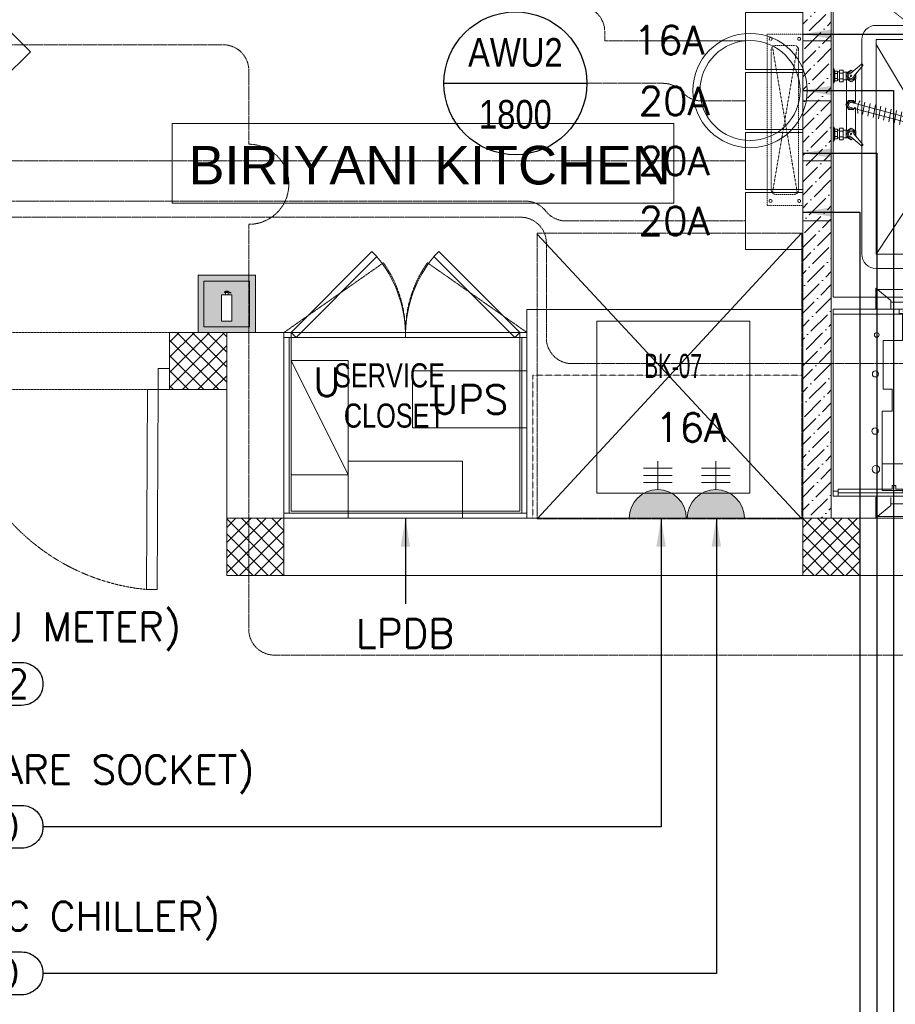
# Model space of a CAD drawing. Header units: millimetres. Extents: x -359 to 21654, y -24856 to 16255.
# Tile 13 of 31: x 7065 to 10129, y -1501 to 1944. Entities that reach past the tile are written whole.
import ezdxf
from ezdxf.enums import TextEntityAlignment as Align

# ---------------------------------------------------------------- set-up
doc = ezdxf.new("R2010")
doc.units = ezdxf.units.MM
doc.header["$MEASUREMENT"] = 0
for name, pattern in [('FP XREF (2)$0$$0$HIDDEN', [0.375, 0.25, -0.125]), ('FP XREF (2)$0$( Hidden )', [0.375, 0.25, -0.125]), ('FP XREF (2)$0$DASHED2', [0.375, 0.25, -0.125]), ('FP XREF (2)$0$HIDDEN2', [0.1875, 0.125, -0.0625]), ('HIDDENX2', [0.75, 0.5, -0.25])]:
    doc.linetypes.add(name, pattern=pattern)
doc.layers.get('0').update_dxf_attribs({"color": 1, "lineweight": 5, "true_color": 0xff0000})
doc.layers.add('ACMV-EQP-DX', color=30, linetype='Continuous', true_color=0xff7f00)
doc.layers.add('ELEC-SO-LVL-TAG', color=7, linetype='Continuous')
doc.layers.add('Legend', color=7, linetype='Continuous')
for name, color, linetype, lineweight, true_color in [('FP XREF (2)$0$a- flr dim 02', 9, 'Continuous', 0, 0x808080), ('FP XREF (2)$0$A-100MM', 9, 'Continuous', 0, 0x808080), ('FP XREF (2)$0$A-clmn', 9, 'Continuous', 0, 0x808080), ('FP XREF (2)$0$A-EQUIP', 9, 'Continuous', 0, 0x808080), ('FP XREF (2)$0$A-JOINERY', 9, 'Continuous', 0, 0x808080), ('FP XREF (2)$0$CT-WALL HATCH', 9, 'Continuous', 0, 0x808080), ('FP XREF (2)$0$CYAN', 9, 'Continuous', 0, 0x808080), ('FP XREF (2)$0$door', 9, 'Continuous', 0, 0x808080), ('FP XREF (2)$0$EQ', 9, 'Continuous', 0, 0x808080), ('FP XREF (2)$0$EQUIP.', 9, 'Continuous', 0, 0x808080), ('FP XREF (2)$0$Equipment', 9, 'Continuous', 0, 0x808080), ('FP XREF (2)$0$Equipment Name', 9, 'Continuous', 0, 0x808080), ('FP XREF (2)$0$Exhaut Hoods', 9, 'Continuous', 0, 0x808080), ('FP XREF (2)$0$FLR LINE', 9, 'Continuous', 0, 0x808080), ('FP XREF (2)$0$ND_02_WALL', 9, 'Continuous', 0, 0x808080), ('FP XREF (2)$0$ND_26_HATCH', 9, 'Continuous', 0, 0x808080), ('FP XREF (2)$0$New1-furn', 9, 'Continuous', 0, 0x808080), ('FP XREF (2)$0$PDF_0', 9, 'Continuous', 0, 0x808080), ('FP XREF (2)$0$SA-EQUIP', 9, 'Continuous', 0, 0x808080), ('FP XREF (2)$0$T-TagsWndw', 9, 'Continuous', 0, 0x808080), ('FP XREF (2)$0$text equipment', 9, 'Continuous', 0, 0x808080), ('FP XREF (2)$0$WALL', 9, 'Continuous', 0, 0x808080), ('FP XREF (2)$0$Z-AT_Text', 9, 'Continuous', 0, 0x808080), ('M-MEP-ELPR-CKT', 7, 'HIDDENX2', 20, 0x960000), ('M-MEP-ELPR-EQUIP', 6, 'Continuous', 20, 0xff00ff), ('M-MEP-ELPR-SOCKET', 5, 'Continuous', 20, 0x0000ff)]:
    doc.layers.add(name, color=color, linetype=linetype, lineweight=lineweight, true_color=true_color)
for name, color, linetype, lineweight in [('M-MEP-ELLG-TEXT', 7, 'Continuous', 20), ('M-MEP-ELSL-TEXT', 7, 'Continuous', 20), ('M-MEP-GEN', 7, 'Continuous', 5)]:
    doc.layers.add(name, color=color, linetype=linetype, lineweight=lineweight)
doc.styles.add('Arial Narrow', font='arialn.ttf')
doc.styles.add('FP XREF (2)$0$DIMTEXT', font='arial.ttf', dxfattribs={"width": 0.75})
doc.styles.add('FP XREF (2)$0$MtXpl_Arial_Narrow', font='arialn.ttf')
doc.styles.add('FP XREF (2)$0$SSP_Note', font='romans.shx', dxfattribs={"width": 0.8})
doc.styles.add('FP XREF (2)$0$SSP_Title', font='arial.ttf')
doc.styles.add('Oswald Light', font='txt')
doc.styles.add('ROMANS-100', font='romans.shx')
doc.styles.get("Standard").update_dxf_attribs({"font": 'romans.shx'})
doc.dimstyles.new('MDS-50', dxfattribs={"dimtxt": 100, "dimasz": 100, "dimexe": 50, "dimexo": 50, "dimgap": 25, "dimtad": 1, "dimdec": 0, "dimtxsty": 'Oswald Light', "dimcen": 0, "dimdle": 1.5875, "dimazin": 0, "dimtfac": 1, "dimtdec": 0, "dimtix": 1, "dimtmove": 0, "dimatfit": 0, "dimfxl": 1, "dimfrac": 2, "dimtolj": 1, "dimarcsym": 0})
pattern_1 = [(45, (466752.75, 162145.904), (-26.5165043, 26.5165043), []), (135, (466752.75, 162145.904), (-26.5165043, -26.5165043), [])]

# ---------------------------------------------------------------- blocks, each defined once
blk = doc.blocks.new('FP XREF (2)$0$A$C807b513b')
at = {"layer": 'FP XREF (2)$0$CT-WALL HATCH', "lineweight": -2}
h = blk.add_hatch(color=0, dxfattribs=at)
h.dxf.hatch_style = 1
h.paths.add_polyline_path([(1500, -2670), (1500, -2870), (1700, -2870), (1700, -2670)])
h.paths.add_polyline_path([(1680, -2690), (1680, -2850), (1520, -2850), (1520, -2690)], flags=16)
h.paths.add_polyline_path([(1595, -2726), (1604.5, -2726), (1604.5, -2728.2), (1607, -2728.2), (1614.7, -2730.3), (1613.6, -2732.4), (1604.5, -2730.4), (1604.5, -2738.9), (1617.3, -2738.9), (1617.3, -2830.5), (1581.5, -2830.5), (1581.5, -2738.9), (1595, -2738.9), (1595, -2730.4), (1592, -2730.4), (1592, -2728.2), (1595, -2728.2)], flags=0)
h = blk.add_hatch(color=0, dxfattribs=at)
h.dxf.hatch_style = 1
h.paths.add_polyline_path([(1680, -2690), (1520, -2690), (1520, -2850), (1680, -2850)])
h.paths.add_polyline_path([(1617.3, -2830.5), (1581.5, -2830.5), (1581.5, -2738.9), (1595, -2738.9), (1595, -2730.4), (1592, -2730.4), (1592, -2728.2), (1595, -2728.2), (1595, -2726), (1604.5, -2726), (1604.5, -2728.2), (1607, -2728.2), (1614.7, -2730.3), (1613.6, -2732.4), (1604.5, -2730.4), (1604.5, -2738.9), (1617.3, -2738.9)], flags=16)
at = {"color": 0, "lineweight": -2}
for p, q in [((1500, -2670), (1700, -2670)), ((1500, -2870), (1500, -2670)), ((1700, -2670), (1700, -2870)), ((1520, -2690), (1680, -2690)), ((1520, -2850), (1520, -2690)), ((1680, -2690), (1680, -2850)), ((1581.5, -2738.9), (1617.3, -2738.9)), ((1581.5, -2830.5), (1581.5, -2738.9)), ((1592, -2730.4), (1592, -2728.2)), ((1592, -2728.2), (1607, -2728.2)), ((1604.5, -2730.4), (1592, -2730.4)), ((1604.5, -2726), (1595, -2726)), ((1595, -2726), (1595, -2738.9)), ((1595, -2738.9), (1604.5, -2738.9)), ((1604.5, -2738.9), (1604.5, -2726)), ((1604.5, -2730.4), (1613.6, -2732.4)), ((1607, -2728.2), (1614.7, -2730.3)), ((1614.7, -2730.3), (1613.6, -2732.4)), ((1617.3, -2738.9), (1617.3, -2830.5)), ((1680, -2850), (1520, -2850)), ((1617.3, -2830.5), (1581.5, -2830.5)), ((1700, -2870), (1500, -2870))]:
    blk.add_line(p, q, dxfattribs=at)
at = {"layer": 'FP XREF (2)$0$A-EQUIP', "color": 0, "lineweight": -2}
for p, q in [((3615, -2790), (2650, -2790)), ((2650, -2790), (2650, -3520)), ((3615, -3520), (3615, -2790)), ((3429.6, -2830.3), (2894.9, -2830.3)), ((2894.9, -2830.3), (2894.9, -3432.7)), ((3429.6, -3432.7), (3429.6, -2830.3)), ((2894.9, -3432.7), (3429.6, -3432.7)), ((2650, -3520), (3615, -3520))]:
    blk.add_line(p, q, dxfattribs=at)
for radius in [200, 175]:
    blk.add_circle((3430.6, -2023.6), radius, dxfattribs=at)
at = {"layer": 'FP XREF (2)$0$Equipment', "color": 0, "linetype": 'FP XREF (2)$0$DASHED2', "lineweight": -2, "ltscale": 0.3}
for p, q in [((3615, -1826.2), (3490, -1826.2)), ((3490, -1826.2), (3490, -2426.2)), ((3615, -2426.2), (3615, -1826.2)), ((3504.5, -1880.8), (3504.5, -2371.7)), ((3508.9, -1870.2), (3596.1, -2382.3)), ((3596.1, -1870.2), (3508.9, -2382.3)), ((3585.5, -1865.8), (3519.5, -1865.8)), ((3600.5, -2371.7), (3600.5, -1880.8)), ((3519.5, -2386.7), (3585.5, -2386.7)), ((3490, -2426.2), (3615, -2426.2))]:
    blk.add_line(p, q, dxfattribs=at)
for centre, start, end in [((3519.5, -1880.8), 90, 180), ((3585.5, -1880.8), 0, 90), ((3519.5, -2371.7), 180, 270), ((3585.5, -2371.7), 270, 0)]:
    blk.add_arc(centre, 15, start, end, dxfattribs=at)
at = {"layer": 'FP XREF (2)$0$Equipment Name', "color": 0, "linetype": 'FP XREF (2)$0$DASHED2', "lineweight": -2}
for centre in [(3502.5, -1842.6), (3602.5, -1842.6), (3502.5, -2409.8), (3602.5, -2409.8)]:
    blk.add_circle(centre, 5.15, dxfattribs=at)
blk = doc.blocks.new('FP XREF (2)$0$GW')
at = {"layer": 'FP XREF (2)$0$SA-EQUIP', "color": 0}
for p, q in [((148.56, -2089.9), (147.58, -2089.9)), ((148.56, -2091.45), (147.58, -2091.45)), ((152.92, -2102.66), (149.36, -2106.22)), ((147.7, -2103.9), (145.73, -2103.9)), ((147.7, -2104.05), (145.73, -2104.05)), ((170.71, -2103.1), (173.83, -2106.22)), ((177.69, -2103.9), (175.72, -2103.9)), ((177.69, -2104.05), (175.72, -2104.05))]:
    blk.add_line(p, q, dxfattribs=at)
for points in [[(149.29, -2077.12), (148.56, -2077.12), (148.56, -2087.08), (149.29, -2087.08)], [(174.77, -2077.12), (148.56, -2077.12), (148.56, -2087.08), (174.77, -2087.08)], [(174.05, -2077.84), (174.77, -2077.84), (174.77, -2077.12), (174.05, -2077.12)], [(173.96, -2083.98), (170.22, -2083.98), (170.22, -2087.1), (173.96, -2087.1)], [(149.18, -2086.35), (148.56, -2086.35), (148.56, -2087.96), (149.18, -2087.96)], [(148.23, -2087.6), (147.99, -2087.6), (147.99, -2088.45), (148.23, -2088.45)], [(148.56, -2087.15), (148.23, -2087.15), (148.23, -2088.45), (148.56, -2088.45)], [(149.02, -2086.92), (148.77, -2086.92), (148.77, -2087.69), (149.02, -2087.69)], [(147.58, -2090.68), (147.21, -2090.68), (147.21, -2091.45), (147.58, -2091.45)], [(147.97, -2099.44), (148.56, -2099.44), (148.56, -2107.78), (147.97, -2107.78)], [(149.18, -2099.44), (148.56, -2099.44), (148.56, -2098.95), (149.18, -2098.95)], [(174.59, -2099.44), (175.18, -2099.44), (175.18, -2107.78), (174.59, -2107.78)], [(177.61, -2103.98), (177.61, -2103.98)], [(164.49, -2109.55), (157.89, -2109.55), (157.89, -2111.15), (164.49, -2111.15)]]:
    blk.add_lwpolyline(points, close=True, dxfattribs=at)
for points in [[(170.22, -2083.98), (162.87, -2083.98), (162.87, -2085.39), (159.8, -2085.39), (159.8, -2084.13), (152.97, -2084.13), (152.97, -2086.81), (149.29, -2086.81), (149.29, -2077.12)], [(173.76, -2085.36), (173.76, -2077.81), (174.3, -2077.81), (174.3, -2086.89), (173.76, -2086.89), (173.76, -2085.88)], [(148.56, -2083.08), (145.66, -2083.08), (147.38, -2085.18), (148.49, -2085.18)], [(145.82, -2103.9), (145.82, -2083.28)], [(174.87, -2083.08), (177.77, -2083.08), (176.05, -2085.18), (174.93, -2085.18)], [(177.61, -2103.9), (177.61, -2083.28)], [(147.58, -2085.18), (147.58, -2103.9)], [(173.76, -2085.88), (173.27, -2085.88), (173.27, -2085.36), (173.76, -2085.36)], [(175.84, -2085.18), (175.84, -2103.9)], [(145.73, -2109.29), (145.73, -2109.29), (145.73, -2103.9)], [(147.7, -2103.9), (147.7, -2108.19)], [(175.72, -2103.9), (175.72, -2108.14)], [(177.69, -2109.24), (177.69, -2109.24), (177.69, -2103.9)], [(148.64, -2109.26), (157.89, -2109.26), (157.89, -2111.41), (147.7, -2111.41)], [(174.63, -2109.24), (164.49, -2109.24), (164.49, -2111.41), (175.72, -2111.41)]]:
    blk.add_lwpolyline(points, dxfattribs=at)
for points in [[(148.59, -2105.78, 0.414214), (149.8, -2106.99), (173.39, -2106.99, 0.414214), (174.59, -2105.78), (174.59, -2087.11), (148.59, -2087.11)], [(149.18, -2105.78, 0.414214), (149.8, -2106.4), (173.39, -2106.4, 0.414214), (174.01, -2105.78), (174.01, -2087.69), (149.18, -2087.69)], [(170.73, -2087.1), (152.62, -2087.1), (152.62, -2101.86, 0.414214), (153.86, -2103.1), (170.73, -2103.1)]]:
    blk.add_lwpolyline(points, format="xyb", close=True, dxfattribs=at)
for centre, radius in [((152.18, -2083.22), 0.323), ((157.64, -2083.04), 0.428), ((165.64, -2082.98), 0.451), ((170.99, -2083.1), 0.525), ((150.86, -2089.59), 0.399), ((171.95, -2089.59), 0.399), ((150.86, -2091.82), 0.399), ((171.95, -2091.82), 0.399), ((150.86, -2096.81), 0.399), ((171.95, -2096.81), 0.399), ((150.97, -2101.53), 0.399), ((171.83, -2101.53), 0.399), ((154.34, -2104.3), 0.455), ((157.91, -2104.39), 0.455), ((161.86, -2104.3), 0.455), ((165.81, -2104.39), 0.455), ((169.38, -2104.3), 0.455)]:
    blk.add_circle(centre, radius, dxfattribs=at)
for centre, radius, start, end in [((148.79, -2108.17), 1.09, 180.8816, 262.2314), ((174.63, -2108.14), 1.1, 270.1479, 359.9387), ((147.94, -2109.22), 2.21, 181.7024, 263.7591), ((175.4, -2109.15), 2.29, 278.1279, 357.7755)]:
    blk.add_arc(centre, radius, start, end, dxfattribs=at)
blk = doc.blocks.new('FP XREF (2)$0$A$C0449149f')
at = {"layer": 'FP XREF (2)$0$Equipment', "color": 0, "linetype": 'FP XREF (2)$0$DASHED2', "lineweight": -2, "ltscale": 0.3}
for p, q in [((-81.1, 606.1), (6.1, 93.9)), ((6.1, 606.1), (-81.1, 93.9))]:
    blk.add_line(p, q, dxfattribs=at)
blk.add_lwpolyline([(25, 50), (25, 650), (-100, 650), (-100, 50)], close=True, dxfattribs=at)
blk.add_lwpolyline([(10.5, 104.5), (10.5, 595.5, 0.414214), (-4.5, 610.5), (-70.5, 610.5, 0.414214), (-85.5, 595.5), (-85.5, 104.5, 0.414214), (-70.5, 89.5), (-4.5, 89.5, 0.414214)], format="xyb", close=True, dxfattribs=at)
at = {"layer": 'FP XREF (2)$0$Equipment Name', "color": 0, "linetype": 'FP XREF (2)$0$DASHED2', "lineweight": -2}
for centre in [(-87.5, 633.6), (12.5, 633.6), (-87.5, 66.4), (12.5, 66.4)]:
    blk.add_circle(centre, 5.15, dxfattribs=at)
blk = doc.blocks.new('FP XREF (2)$0$A$C7DF46227')
at = {"layer": 'FP XREF (2)$0$Equipment', "color": 0, "lineweight": -2}
for p, q in [((0.71, 4.44), (2.18, 5.71)), ((-1.68, 5.09), (-1.68, 3.05)), ((-1.68, 5.08), (-1.53, 4.76)), ((-1.53, 3.38), (-1.53, 4.76)), ((-1.15, 4.75), (-1.53, 4.75)), ((-1.15, 4.42), (-1.53, 4.42)), ((-1.15, 3.38), (-1.15, 4.75)), ((-0.89, 4.62), (-1.15, 4.62)), ((-0.89, 3.26), (-0.89, 4.89)), ((-0.89, 4.89), (-0.35, 4.89)), ((-0.35, 4.45), (-0.89, 4.45)), ((-0.35, 4.89), (-0.35, 3.26)), ((-0.35, 4.61), (0.3, 4.61)), ((0.74, 4.86), (0.04, 4.46)), ((0.04, 4.46), (0.04, 3.66)), ((0.64, 0.34), (15.48, 4.31)), ((1.01, 4.7), (0.74, 4.86)), ((1.11, 4.04), (2.38, 5.51)), ((1.43, 3.66), (1.43, 4.41)), ((15.08, 4.21), (15.14, 4.42)), ((15.14, 4.42), (15.72, 4.58)), ((15.72, 4.58), (16.15, 4.15)), ((15.84, 4.48), (16.18, 4.57)), ((16.15, 4.15), (15.99, 3.57)), ((16.33, 4.35), (17.48, 4.65)), ((16.41, 4.05), (17.55, 4.36)), ((-1.68, 3.05), (-1.53, 3.37)), ((-1.15, 3.71), (-1.53, 3.71)), ((-1.15, 3.38), (-1.53, 3.38)), ((-0.89, 3.51), (-1.15, 3.51)), ((-0.35, 3.67), (-0.89, 3.67)), ((-0.35, 3.26), (-0.89, 3.26)), ((-0.35, 3.53), (0.11, 3.53)), ((0.04, 3.66), (0.74, 3.26)), ((0.11, 3.63), (0.11, 0.19)), ((0.74, 3.26), (1.43, 3.66)), ((0.82, -0.34), (15.66, 3.64)), ((1.35, 0.35), (1.35, 3.62)), ((8.57, 1.18), (8.24, 2.93)), ((9.31, 1.38), (8.98, 3.13)), ((10.04, 1.57), (9.72, 3.33)), ((10.78, 1.77), (10.45, 3.52)), ((15.41, 3.42), (15.29, 3.54)), ((15.99, 3.57), (15.41, 3.42)), ((16.38, 3.78), (16.05, 3.69)), ((3.42, -0.2), (3.09, 1.55)), ((4.16, 0), (3.83, 1.75)), ((4.89, 0.19), (4.56, 1.95)), ((5.63, 0.39), (5.3, 2.14)), ((6.36, 0.59), (6.04, 2.34)), ((7.1, 0.79), (6.77, 2.54)), ((7.84, 0.98), (7.51, 2.74)), ((0.37, 0.63), (0, 0)), ((0, 0), (0.37, -0.63)), ((0.37, 0.63), (1.1, 0.63)), ((1.1, 0.63), (1.26, 0.35)), ((2.68, -0.4), (2.36, 1.35)), ((0.11, -3.63), (0.11, -0.19)), ((0.37, -0.63), (1.1, -0.63)), ((1.26, -0.35), (1.1, -0.63)), ((1.35, -0.35), (1.35, -3.62)), ((-1.68, -5.09), (-1.68, -3.05)), ((-1.68, -3.05), (-1.53, -3.37)), ((-1.53, -3.38), (-1.53, -4.76)), ((-1.15, -3.38), (-1.53, -3.38)), ((-1.15, -3.71), (-1.53, -3.71)), ((-1.15, -3.38), (-1.15, -4.75)), ((-0.89, -3.51), (-1.15, -3.51)), ((-0.89, -3.26), (-0.89, -4.89)), ((-0.35, -3.26), (-0.89, -3.26)), ((-0.35, -3.67), (-0.89, -3.67)), ((-0.35, -4.89), (-0.35, -3.26)), ((-0.35, -3.53), (0.11, -3.53)), ((0.04, -3.66), (0.74, -3.26)), ((0.04, -4.46), (0.04, -3.66)), ((0.74, -3.26), (1.43, -3.66)), ((1.11, -4.04), (2.38, -5.51)), ((1.43, -3.66), (1.43, -4.41)), ((-1.68, -5.08), (-1.53, -4.76)), ((-1.15, -4.42), (-1.53, -4.42)), ((-1.15, -4.75), (-1.53, -4.75)), ((-0.89, -4.62), (-1.15, -4.62)), ((-0.35, -4.45), (-0.89, -4.45)), ((-0.89, -4.89), (-0.35, -4.89)), ((-0.35, -4.61), (0.3, -4.61)), ((0.74, -4.86), (0.04, -4.46)), ((0.71, -4.44), (2.18, -5.71)), ((1.01, -4.7), (0.74, -4.86))]:
    blk.add_line(p, q, dxfattribs=at)
at = {"layer": 'FP XREF (2)$0$Equipment', "color": 0, "lineweight": -2, "extrusion": (0, 0, -1)}
for centre, major_axis, ratio, start_param, end_param in [((2.26, 5.59), (0.101, -0.101), 1, 3.355981, 6.068797), ((0.74, 4.06), (-0.399, -0.399), 1, 3.630875, 8.930262), ((0.73, 4.06), (-0.269, -0.269), 1, 3.986566, 8.579804), ((0.73, 4.06), (-0.0898, -0.0898), 1, 5.497787, 11.780972), ((16.25, 4.18), (0.923, -0.677), 1, 2.650354, 5.266747), ((16.25, 4.18), (0.923, -0.677), 1, 2.650354, 5.266747), ((15.89, 4.11), (0.558, -0.558), 1, 2.782498, 5.080835), ((15.89, 4.11), (0.558, -0.558), 1, 2.782498, 5.080835), ((16.25, 4.18), (-0.02, -1.14), 1, 4.580889, 7.16581), ((16.25, 4.18), (-0.02, -1.14), 1, 4.580889, 7.16581), ((16.25, 4.18), (-0.02, -1.14), 1, 4.580889, 7.16581), ((16.25, 4.18), (-0.719, -0.719), 1, 1.33767, 3.528402), ((16.25, 4.18), (-0.719, -0.719), 1, 1.33767, 3.528402), ((16.25, 4.18), (-0.719, -0.719), 1, 1.33767, 3.528402), ((15.58, 3.98), (0.297, -0.185), 1, 3.864082, 7.065249), ((15.58, 3.98), (0.3, -0.178), 1, 3.884457, 7.085624), ((15.58, 3.98), (0.3, -0.178), 1, 3.884457, 7.085624), ((15.9, 4.13), (-0.371, -0.371), 1, 1.682109, 3.458448), ((15.9, 4.13), (-0.371, -0.371), 1, 1.682109, 3.458448), ((15.9, 4.13), (-0.371, -0.371), 1, 1.682109, 3.458448), ((16.25, 4.18), (0.719, -0.719), 1, 5.400363, 7.51011), ((16.25, 4.18), (0.719, -0.719), 1, 5.400363, 7.51011), ((16.25, 4.18), (0.719, -0.719), 1, 5.400363, 7.51011), ((16.41, 4.21), (0.113, -0.113), 1, 0.815022, 3.373768), ((16.41, 4.21), (0.113, -0.113), 1, 0.815022, 3.373768), ((16.41, 4.21), (0.113, -0.113), 1, 0.815022, 3.373768), ((17.47, 4.49), (0.113, -0.113), 1, 3.956614, 6.515361), ((17.47, 4.49), (0.113, -0.113), 1, 3.956614, 6.515361), ((17.47, 4.49), (0.113, -0.113), 1, 3.956614, 6.515361), ((15.91, 4.05), (-0.558, -0.558), 1, 3.820344, 6.118682), ((15.91, 4.05), (0.558, -0.558), 1, 0.908402, 1.406293), ((15.91, 4.05), (0.558, -0.558), 1, 0.908402, 1.406293), ((15.92, 4.03), (-0.371, -0.371), 1, 3.871935, 5.721365), ((15.92, 4.03), (-0.371, -0.371), 1, 4.439051, 5.721365), ((15.92, 4.03), (-0.371, -0.371), 1, 4.439051, 5.721365), ((15.91, 4.05), (-0.558, -0.558), 1, 3.820344, 5.620791), ((15.91, 4.05), (-0.558, -0.558), 1, 3.820344, 5.620791), ((15.92, 4.03), (-0.371, -0.371), 1, 3.871935, 4.439051), ((15.92, 4.03), (-0.371, -0.371), 1, 3.871935, 4.439051), ((0.73, 0), (-0.474, -0.256), 1, 4.081822, 8.953559), ((0.73, 0), (-0.314, -0.155), 0.995971, -1.37533, 1.766263), ((3.91, 0.66), (-1.6, -1.6), 1, 0.20779, 1.018908), ((0.74, -4.06), (0.399, -0.399), 1, 0.494516, 5.793903), ((0.73, -4.06), (0.269, -0.269), 1, 0.844974, 5.438212), ((0.73, -4.06), (-0.0898, -0.0898), 1, 5.497787, 11.780972), ((2.26, -5.59), (-0.101, -0.101), 1, 3.355981, 6.068797)]:
    blk.add_ellipse(centre, major_axis=major_axis, ratio=ratio, start_param=start_param, end_param=end_param, dxfattribs=at)
blk = doc.blocks.new('FP XREF (2)$0$A$C5a792669')
at = {"layer": 'FP XREF (2)$0$A-EQUIP'}
for p, q in [((-25, 1550), (-525, 2450)), ((-25, 2450), (-525, 1550)), ((-2095.6, 1655.2), (-1884, 1301.2)), ((-1645.6, 1672.6), (-1857.5, 1301.4)), ((-525, 25), (-25, 1525)), ((-525, 1525), (-25, 25)), ((-2095.6, 922.1), (-1883.6, 1243.4)), ((-1645.6, 922.1), (-1857.5, 1243.4))]:
    blk.add_line(p, q, dxfattribs=at)
for points in [[(-25, 2450), (-525, 2450), (-525, 1550), (-25, 1550)], [(-1195.6, 1827.4), (-1195.6, 2427.1), (-2245.6, 2427.1), (-2245.6, 1827.4)], [(-1195.6, 1827.4), (-1195.6, 2427.1), (-2245.6, 2427.1), (-2245.6, 1827.4)], [(-1567.9, 2189.1), (-1567.9, 1852.1), (-2071.9, 1852.1), (-2071.9, 2189.1)], [(-1495.6, 1822.6), (-2245.6, 1822.6), (-2245.6, 772.1), (-1495.6, 772.1)], [(-1495.6, 1822.6), (-2245.6, 1822.6), (-2245.6, 772.1), (-1495.6, 772.1)], [(-1495.6, 772.1), (-2245.6, 772.1), (-2245.6, 1822.6), (-1495.6, 1822.6)], [(-1495.6, 772.1), (-2245.6, 772.1), (-2245.6, 1822.6), (-1495.6, 1822.6)], [(-1645.6, 922.1), (-2095.6, 922.1), (-2095.6, 1672.6), (-1645.6, 1672.6)], [(-25, 1525), (-525, 1525), (-525, 25), (-25, 25)], [(-548.9, -0.4), (-548.9, 749.6), (-1498.9, 750), (-1498.9, 0)], [(-548.9, -0.4), (-548.9, 749.6), (-1498.9, 750), (-1498.9, 0)], [(-1498.9, 0), (-1498.9, 750), (-548.9, 749.6), (-548.9, -0.4)], [(-1498.9, 0), (-1498.9, 750), (-548.9, 749.6), (-548.9, -0.4)]]:
    blk.add_lwpolyline(points, close=True, dxfattribs=at)
for points in [[(-1192.8, 2135.8), (-1195.6, 2135.8), (-1195.6, 1827.4), (-2245.6, 1827.4), (-2245.6, 2135.8), (-1505.1, 2135.8)], [(-1505.1, 2135.8), (-1195.6, 2135.8), (-1195.6, 1827.4), (-2245.6, 1827.4), (-2245.6, 2135.8), (-1505.1, 2135.8)]]:
    blk.add_lwpolyline(points, dxfattribs=at)
blk.add_lwpolyline([(-1645.6, 872.1), (-2095.6, 872.1, -0.414214), (-2145.6, 922.1), (-2145.6, 1672.6, -0.414214), (-2095.6, 1722.6), (-1645.6, 1722.6, -0.414214), (-1595.6, 1672.6), (-1595.6, 922.1, -0.414214)], format="xyb", close=True, dxfattribs=at)
for centre, radius in [((-1757.6, 2649.7), 200), ((-1757.6, 2649.7), 175), ((-1349, 2135.8), 156.2), ((-1870.6, 1272.4), 31.8)]:
    blk.add_circle(centre, radius, dxfattribs=at)
at = {"layer": 'FP XREF (2)$0$A-EQUIP', "rotation": 270}
blk.add_blockref('FP XREF (2)$0$A$C0449149f', (-50, 2341.1), dxfattribs=at)
at = {"layer": 'FP XREF (2)$0$A-EQUIP'}
for name, p, xscale, yscale, zscale, rotation in [('FP XREF (2)$0$A$C7DF46227', (-2201.5, 1444.1), -25, 25, 25, 180), ('FP XREF (2)$0$GW', (-54173.6, 4444.1), -25.00000000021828, 25.00000000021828, 25.00000000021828, 90)]:
    blk.add_blockref(name, p, dxfattribs=dict(at, xscale=xscale, yscale=yscale, zscale=zscale, rotation=rotation))
blk = doc.blocks.new('FP XREF (2)$0$service cuboard')
at = {"layer": 'FP XREF (2)$0$ND_02_WALL', "color": 0, "lineweight": -2}
blk.add_line((7990, 850), (7990, 200), dxfattribs=at)
at = {"layer": 'FP XREF (2)$0$New1-furn', "color": 0, "lineweight": -2}
for points in [[(8015, 850), (8297.8, 1132.8), (8315.5, 1115.2), (8032.7, 832.3)], [(8532.2, 1132.8), (8815, 850), (8797.3, 832.3), (8514.5, 1115.2)]]:
    blk.add_lwpolyline(points, close=True, dxfattribs=at)
blk.add_lwpolyline([(8015, 850), (8815, 850)], dxfattribs=at)
for centre, start, end in [((7983.4, 839.3), 1.417, 39.7113), ((8846.6, 839.3), 140.2887, 178.583)]:
    blk.add_arc(centre, 431.7, start, end, dxfattribs=at)
at = {"layer": 'FP XREF (2)$0$PDF_0', "color": 0, "lineweight": -2}
blk.add_lwpolyline([(8815, 850), (8815, 225), (8015, 225), (8015, 850), (7990, 850), (7990, 200), (8840, 200), (8840, 850)], close=True, dxfattribs=at)
at = {"layer": 'FP XREF (2)$0$text equipment', "color": 0, "lineweight": -2, "insert": (8553.4, 515.7), "char_height": 84.437, "width": 500.653, "attachment_point": 9, "style": 'FP XREF (2)$0$DIMTEXT'}
blk.add_mtext('SERVICE CLOSET', dxfattribs=at)
blk = doc.blocks.new('FP XREF (2)$0$A$C5e4a41ae')
at = {"layer": 'FP XREF (2)$0$A-JOINERY'}
for p, q in [((850, 893.8), (0, 893.8)), ((0, 893.8), (0, 243.8)), ((850, 875.8), (0, 875.8)), ((18, 875.8), (18, 261.8)), ((832, 261.8), (832, 875.8)), ((850, 243.8), (850, 893.8)), ((0, 261.8), (850, 261.8)), ((0, 243.8), (850, 243.8))]:
    blk.add_line(p, q, dxfattribs=at)
at = {"layer": 'FP XREF (2)$0$A-JOINERY', "linetype": 'FP XREF (2)$0$$0$HIDDEN', "ltscale": 3}
for p, q in [((0, 243.8), (348.1, 0)), ((850, 243.8), (501.9, 0))]:
    blk.add_line(p, q, dxfattribs=at)
at = {"layer": 'FP XREF (2)$0$A-JOINERY'}
blk.add_lwpolyline([(825, 243.8), (25, 243.8)], dxfattribs=at)
at = {"layer": 'FP XREF (2)$0$A-JOINERY', "linetype": 'FP XREF (2)$0$$0$HIDDEN', "ltscale": 3}
for centre, start, end in [((0, 243.8), 325.0001, 0.0001), ((850, 243.8), 179.9999, 214.9999)]:
    blk.add_arc(centre, 425, start, end, dxfattribs=at)
at = {"layer": 'FP XREF (2)$0$PDF_0'}
blk.add_line((425, 243.8), (425, 261.8), dxfattribs=at)
blk = doc.blocks.new('FP XREF (2)$0$A$C35c0c7e9')
at = {"layer": 'FP XREF (2)$0$door', "color": 0, "lineweight": -2}
for points in [[(940.8, 432.7), (969.2, 461), (917, 513.3), (888.8, 484.9)], [(1434.4, -63.7), (1407.6, -90.4), (914.7, 406.7), (940.8, 432.7)], [(-60.5, -572), (-88.8, -600.3), (-141.1, -548.2), (-112.8, -519.8)], [(435.8, -1065.7), (462.5, -1038.8), (-34.6, -546), (-60.6, -572.1)]]:
    blk.add_lwpolyline(points, close=True, dxfattribs=at)
at = {"layer": 'FP XREF (2)$0$EQ', "color": 0, "linetype": 'FP XREF (2)$0$HIDDEN2', "lineweight": -2, "ltscale": 7}
for centre, radius, start, end in [((935.4, 482.7), 742.6, 228.1863, 309.4823), ((-57.6, -566.5), 702.6, 317.7512, 44.8797)]:
    blk.add_arc(centre, radius, start, end, dxfattribs=at)
blk = doc.blocks.new('FP XREF (2)$0$A$Ce85b5983')
at = {"layer": 'FP XREF (2)$0$Exhaut Hoods', "linetype": 'FP XREF (2)$0$( Hidden )', "ltscale": 10}
blk.add_lwpolyline([(-8821.6, -12630), (-7896.6, -12630), (-7896.6, -13630), (-8821.6, -13630)], close=True, dxfattribs=at)
at = {"layer": 'FP XREF (2)$0$Exhaut Hoods'}
for points in [[(-7897, -12630), (-8821.6, -13630)], [(-8821.6, -12634.5), (-7896.6, -13630)]]:
    blk.add_lwpolyline(points, dxfattribs=at)
blk = doc.blocks.new('FP XREF (2)$0$SSP_Tag_Wndw')
at = {"layer": 'FP XREF (2)$0$T-TagsWndw'}
for p, q in [((-5.5, 1.75), (-7.25, 0)), ((5.5, 1.75), (-5.5, 1.75)), ((7.25, 0), (5.5, 1.75)), ((-7.25, 0), (-5.5, -1.75)), ((5.5, -1.75), (7.25, 0)), ((-5.5, -1.75), (5.5, -1.75))]:
    blk.add_line(p, q, dxfattribs=at)
at = {"layer": 'FP XREF (2)$0$T-TagsWndw', "style": 'FP XREF (2)$0$SSP_Note', "width": 0.8}
blk.add_attdef('WndwNo', text='', height=1.8, dxfattribs=at).set_placement((0, 0), align=Align.MIDDLE_CENTER)
blk = doc.blocks.new('FP XREF (2)$0$A$Ca29a5755')
at = {"layer": 'FP XREF (2)$0$EQUIP.', "style": 'FP XREF (2)$0$MtXpl_Arial_Narrow', "width": 0.75}
blk.add_text('BK-07', height=84.44, rotation=359.7249, dxfattribs=at).set_placement((9250.3, 691.1))
blk = doc.blocks.new('FP XREF (2)')
at = {"layer": 'FP XREF (2)$0$A-100MM', "transparency": 33554687}
h = blk.add_hatch(dxfattribs=at)
h.set_pattern_fill('ANSI36', color=256, scale=260)
h.set_pattern_definition([(45, (466752.75, 162145.904), (17.2357278, 63.1976686), [81.25, -16.25, 0, -16.25])])
h.paths.add_polyline_path([(9905, 200), (9905, 2970), (10225.7, 2970), (10225.7, 3070), (10225.7, 3381.6), (10391.8, 3547.6), (10321.1, 3618.3), (10125.7, 3423), (10125.7, 3070), (9805, 3070), (9805, 200)])
at = {"layer": 'FP XREF (2)$0$ND_26_HATCH'}
h = blk.add_hatch(dxfattribs=at)
h.set_pattern_fill('ANSI37', color=256, scale=300)
h.set_pattern_definition(pattern_1)
h.paths.add_polyline_path([(7790, 650), (7590, 650), (7590, 850), (7790, 850)])
h = blk.add_hatch(dxfattribs=at)
h.set_pattern_fill('ANSI37', color=256, scale=300)
h.set_pattern_definition(pattern_1)
h.paths.add_polyline_path([(7990, 0), (7790, 0), (7790, 200), (7990, 200)])
h = blk.add_hatch(dxfattribs=at)
h.set_pattern_fill('ANSI37', color=256, scale=300)
h.set_pattern_definition(pattern_1)
h.paths.add_polyline_path([(9805, 0), (10005, 0), (10005, 200), (9805, 200)])
at = {"layer": 'FP XREF (2)$0$a- flr dim 02'}
blk.add_lwpolyline([(9905, 200), (9905, 2970), (10225.7, 2970), (10225.7, 3070), (10225.7, 3381.6), (10391.8, 3547.6), (10321.1, 3618.3), (10125.7, 3423), (10125.7, 3070), (9805, 3070), (9805, 200), (9905, 200)], dxfattribs=at)
at = {"layer": 'FP XREF (2)$0$A-clmn'}
for p, q in [((9805, 3070), (9805, 200)), ((9905, 2970), (9905, 200)), ((7590, 850), (7590, 650)), ((7990, 850), (7590, 850)), ((7590, 850), (7790, 850)), ((7990, 850), (7990, 200)), ((7790, 650), (7590, 650)), ((7790, 650), (7790, 0)), ((15000, 200), (7990, 200)), ((15200, 0), (7790, 0))]:
    blk.add_line(p, q, dxfattribs=at)
for points in [[(7790, 650), (7590, 650), (7590, 850), (7790, 850)], [(7990, 0), (7790, 0), (7790, 200), (7990, 200)], [(9805, 0), (10005, 0), (10005, 200), (9805, 200)]]:
    blk.add_lwpolyline(points, close=True, dxfattribs=at)
for points in [[(7590, 800), (7590, 650), (7790, 650)], [(7590, 650), (7790, 650), (7790, 0)]]:
    blk.add_lwpolyline(points, dxfattribs=at)
at = {"layer": 'FP XREF (2)$0$A-JOINERY', "linetype": 'FP XREF (2)$0$( Hidden )', "ltscale": 3}
blk.add_lwpolyline([(8860.6, 700), (9805, 700), (9805, 200), (8860.6, 200)], close=True, dxfattribs=at)
at = {"layer": 'FP XREF (2)$0$FLR LINE', "linetype": 'FP XREF (2)$0$HIDDEN2', "ltscale": 8}
for points in [[(6090, 850), (7590, 850)], [(6090, 650), (7590, 650)]]:
    blk.add_lwpolyline(points, dxfattribs=at)
at = {"layer": 'FP XREF (2)$0$Z-AT_Text'}
blk.add_lwpolyline([(7599.2, 1581.6), (9354.1, 1581.6), (9354.1, 1302.3), (7599.2, 1302.3)], close=True, dxfattribs=at)
for name, p in [('FP XREF (2)$0$A$Ce85b5983', (17698, 13828)), ('FP XREF (2)$0$A$Ca29a5755', (0, 0))]:
    blk.add_blockref(name, p)
ref = blk.add_blockref('FP XREF (2)$0$SSP_Tag_Wndw', (6703.9, 1832.3), dxfattribs=dict(xscale=55.05875642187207, yscale=55.05875642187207, zscale=55.05875642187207))
ref.add_attrib('WndwNo', '+150MM LVL', dxfattribs={"layer": 'FP XREF (2)$0$T-TagsWndw', "height": 99.11, "style": 'FP XREF (2)$0$SSP_Note', "width": 0.7}).set_placement((6703.9, 1832.3), align=Align.MIDDLE_CENTER)
at = {"layer": 'FP XREF (2)$0$A-clmn', "rotation": 314.9206127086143}
blk.add_blockref('FP XREF (2)$0$A$C35c0c7e9', (6579, 1011.1), dxfattribs=at)
at = {"layer": 'FP XREF (2)$0$A-JOINERY', "rotation": 180}
blk.add_blockref('FP XREF (2)$0$A$C5e4a41ae', (8840, 1093.8), dxfattribs=at)
at = {"layer": 'FP XREF (2)$0$CYAN'}
for name, p in [('FP XREF (2)$0$A$C807b513b', (6190, 3720)), ('FP XREF (2)$0$A$C5a792669', (12157, 201.9))]:
    blk.add_blockref(name, p, dxfattribs=at)
at = {"layer": 'FP XREF (2)$0$WALL'}
blk.add_blockref('FP XREF (2)$0$service cuboard', (0, 0), dxfattribs=at)
at = {"layer": 'FP XREF (2)$0$Z-AT_Text', "lineweight": 0, "insert": (7656.3, 1502.9), "char_height": 135, "width": 4445.085, "attachment_point": 1, "style": 'FP XREF (2)$0$SSP_Title'}
blk.add_mtext('BIRIYANI KITCHEN', dxfattribs=at)
blk = doc.blocks.new('DB-TP')
at = {"color": 0}
blk.add_lwpolyline([(-200, 200), (200, 200), (200, 0), (-200, 0)], close=True, dxfattribs=at)
blk.add_solid([(-200, 0), (200, 200), (200, 0), (-200, 0)], dxfattribs=at)
blk = doc.blocks.new('DB-SP-UPS')
at = {"color": 0}
blk.add_line((-200, 0), (200, 200), dxfattribs=at)
blk.add_lwpolyline([(-200, 200), (200, 200), (200, 0), (-200, 0)], close=True, dxfattribs=at)
blk.add_attdef('U', text='', height=100, dxfattribs=at).set_placement((-125, 125), align=Align.MIDDLE_CENTER)
blk = doc.blocks.new('UPS + BATT.')
at = {"color": 0}
blk.add_lwpolyline([(-200, 0), (200, 0), (200, 200), (-200, 200)], close=True, dxfattribs=at)
blk.add_attdef('UPS', text='', height=100, dxfattribs=at).set_placement((0, 100), align=Align.MIDDLE_CENTER)
blk = doc.blocks.new('TPN ISO')
at = {"color": 0}
blk.add_lwpolyline([(-100, 200), (100, 200), (100, 0), (-100, 0)], close=True, dxfattribs=at)
blk.add_lwpolyline([(100, 100), (200, 100), (200, 25)], dxfattribs=at)
blk.add_solid([(-100, 0), (100, 200), (100, 0), (-100, 0)], dxfattribs=at)
blk.add_attdef('XXXA', text='', height=100, dxfattribs=at).set_placement((-350, 100), align=Align.MIDDLE_CENTER)
blk = doc.blocks.new('SPN ISO')
at = {"color": 0}
blk.add_lwpolyline([(-100, 200), (100, 200), (100, 0), (-100, 0)], close=True, dxfattribs=at)
blk.add_lwpolyline([(100, 100), (200, 100), (200, 25)], dxfattribs=at)
blk.add_attdef('XXXA', text='', height=100, dxfattribs=at).set_placement((-350, 100), align=Align.MIDDLE_CENTER)
blk = doc.blocks.new('IS-3PIN')
h = blk.add_hatch(color=0)
h.dxf.hatch_style = 1
h.paths.add_polyline_path([(100, 0, 1), (-100, 0)])
at = {"color": 0}
for p, q in [((-50, 175), (50, 175)), ((-50, 150), (50, 150)), ((-50, 125), (50, 125))]:
    blk.add_line(p, q, dxfattribs=at)
blk.add_lwpolyline([(0, 100), (0, 200)], dxfattribs=at)
blk.add_lwpolyline([(-100, 0), (100, 0, 1), (-100, 0)], format="xyb", dxfattribs=at)
blk.add_attdef('XXA', text='', height=100, dxfattribs=at).set_placement((-275, 100), align=Align.MIDDLE_CENTER)
blk = doc.blocks.new('ELEC-SO-LVL-EQP-TAG')
at = {"layer": 'ELEC-SO-LVL-TAG'}
blk.add_lwpolyline([(75, 72.5), (1075, 72.5, -0.414214), (1150, -2.5), (1150, -2.5, -0.414214), (1075, -77.5), (75, -77.5, -0.414214), (0, -2.5), (0, -2.5, -0.414214)], format="xyb", close=True, dxfattribs=at)
at = {"layer": 'ELEC-SO-LVL-TAG', "insert": (75, -2.5), "char_height": 100, "attachment_point": 4}
blk.add_mtext_dynamic_manual_height_columns('{\\Fromans|c0;SO LVL:}', width=1015.069, gutter_width=1, heights=[0], dxfattribs=at)
at = {"layer": 'ELEC-SO-LVL-TAG', "style": 'ROMANS-100'}
for tag, p in [('SO-EQP', (0, 197.5)), ('SO-LVL', (725, -2.5))]:
    blk.add_attdef(tag, text='', height=100, dxfattribs=at).set_placement(p, align=Align.MIDDLE_LEFT)
blk = doc.blocks.new('EQP TAG')
at = {"layer": 'Legend'}
blk.add_line((-250, 0), (250, 0), dxfattribs=at)
blk.add_circle((0, 0), 250, dxfattribs=at)
at = {"layer": 'Legend', "style": 'Arial Narrow'}
for tag, p in [('EQP_TAG', (0, 108.3)), ('CFM', (0, -108.3))]:
    blk.add_attdef(tag, text='', height=100, dxfattribs=at).set_placement(p, align=Align.MIDDLE_CENTER)

msp = doc.modelspace()

# ---------------------------------------------------------------- block references
msp.add_blockref('FP XREF (2)', (0, 0))
at = {"layer": 'M-MEP-ELLG-TEXT'}
msp.add_blockref('ELEC-SO-LVL-EQP-TAG', (5997, -1390), dxfattribs=at).add_auto_attribs({'SO-EQP': 'LPDB/R11 (U/C CHILLER)', 'SO-LVL': '1600'})

# ---------------------------------------------------------------- next in the draw order: linework, layer by layer
at = {"layer": 'M-MEP-ELPR-CKT', "ltscale": 5}
for points in [[(5586.6, 950), (5631, 994.4, 0.198912), (5657.3, 1058), (5657.3, 1163.1, -0.414214), (5747.3, 1253.1), (8818, 1253.1, -0.414214), (8908, 1163.1), (8908, 830.8, 0.414214), (8998, 740.8), (10980.2, 740.8, -1), (11130.2, 740.8), (13494.6, 740.8, -1), (13644.6, 740.8), (14717.9, 740.8, 0.414214), (14807.9, 830.8), (14807.9, 2811.5)], [(1177.1, 1904.5), (1177.1, 2210.8, -0.414214), (1267.1, 2300.8), (4211.2, 2300.8, -0.414214), (4301.2, 2210.8), (4301.2, 1540, 0.414214), (4391.2, 1450), (4725.6, 1450, -1), (4875.6, 1450), (9605, 1450)], [(6123.6, 1956.4, -0.235645), (6195.5, 1992.3), (6365.8, 1992.3, -1), (6515.8, 1992.3), (9022.2, 1992.3, -0.414214), (9112.2, 1902.3), (9112.2, 1870), (9605, 1870)], [(11361, -279), (7957, -279, -0.414214), (7867, -189), (7867, 1228.5, 1), (7867, 1508.5), (7867, 1766.7, 0.414214), (7777, 1856.7), (6619.5, 1856.7, 0.198912)], [(9605, 1660), (9452.1, 1660, -0.216678), (9384.2, 1690.8, 0.216678), (9316.4, 1721.7), (9049.6, 1721.7)], [(4875.3, 1309.5), (8834.9, 1309.5, -0.23146), (8906, 1274.7, 0.23146), (8977, 1240), (9605, 1240)]]:
    msp.add_lwpolyline(points, format="xyb", dxfattribs=at)
msp.add_arc((8280.6, -389.4), 2995.6, 12.6789, 54.8547, dxfattribs=at)

# ---------------------------------------------------------------- next in the draw order: block references
at = {"layer": 'ACMV-EQP-DX'}
msp.add_blockref('EQP TAG', (8799.6, 1721.7), dxfattribs=at).add_auto_attribs({'EQP_TAG': 'AWU2', 'CFM': '1800'})
at = {"layer": 'M-MEP-ELLG-TEXT'}
for p, values in [((5997, -377.3), {'SO-EQP': 'LPDB/R17 (BTU METER)', 'SO-LVL': 'N-02'}), ((5997, -877.3), {'SO-EQP': 'LPDB/B16 (SPARE SOCKET)', 'SO-LVL': '1600'})]:
    msp.add_blockref('ELEC-SO-LVL-EQP-TAG', p, dxfattribs=at).add_auto_attribs(values)
at = {"layer": 'M-MEP-ELPR-EQUIP'}
ref = msp.add_blockref('SPN ISO', (9705, 1770), dxfattribs=at)
ref.add_attrib('XXXA', '16A', dxfattribs={"layer": '0', "color": 0, "height": 100}).set_placement((9337.1, 1872.7), align=Align.MIDDLE_CENTER)
for name, p, values in [('TPN ISO', (9705, 1560), {'XXXA': '20A'}), ('TPN ISO', (9705, 1350), {'XXXA': '20A'}), ('TPN ISO', (9705, 1140), {'XXXA': '20A'}), ('UPS + BATT.', (8640, 515.7), {'UPS': 'UPS'})]:
    msp.add_blockref(name, p, dxfattribs=at).add_auto_attribs(values)
ref = msp.add_blockref('DB-SP-UPS', (8015, 551.9), dxfattribs=dict(at, rotation=270))
ref.add_attrib('U', 'U', dxfattribs={"layer": '0', "color": 0, "height": 100}).set_placement((8140, 676.9), align=Align.MIDDLE_CENTER)
msp.add_blockref('DB-TP', (8415, 200), dxfattribs=at)
at = {"layer": 'M-MEP-ELPR-SOCKET', "color": 134, "true_color": 0x00a5a5}
ref = msp.add_blockref('IS-3PIN', (9297.7, 200), dxfattribs=at)
ref.add_attrib('XXA', '16A', dxfattribs={"layer": '0', "color": 0, "height": 100}).set_placement((9412.5, 517.7), align=Align.MIDDLE_CENTER)
msp.add_blockref('IS-3PIN', (9500.7, 200), dxfattribs=at)

# ---------------------------------------------------------------- next in the draw order: texts
at = {"layer": 'M-MEP-GEN', "insert": (8585, -203.5), "char_height": 100, "attachment_point": 6}
msp.add_mtext_dynamic_manual_height_columns('LPDB', width=262.905, gutter_width=3324.7, heights=[0], dxfattribs=at)

# ---------------------------------------------------------------- next in the draw order: leaders
at = {"layer": 'M-MEP-ELSL-TEXT'}
for points, override in [([(9805, 1893.8), (10190.4, 1893.8), (10190.4, -3413.5), (7147.4, -3413.5)], {"dimtad": 0}), ([(9805, 1696.4), (10122.7, 1696.4), (10122.7, -2910.9), (7150.8, -2910.9)], {"dimtad": 0}), ([(9805, 1477.7), (10063.9, 1477.7), (10063.9, -2411.3), (7147.4, -2411.3)], {"dimtad": 0}), ([(9805, 1271.4), (10005, 1271.4), (10005, -1908.4), (7147.4, -1908.4)], {"dimtad": 0}), ([(11608.1, 493.5), (11608.1, -4408.4), (7147.7, -4408.4)], {"dimtad": 0}), ([(9309.4, 200), (9309.4, -879.8), (7147, -879.8)], {"dimgap": 25, "dimtad": 0}), ([(9502.7, 200), (9502.7, -1392.5), (7147, -1392.5)], {"dimgap": 25, "dimtad": 0}), ([(10975.5, 199.9), (10975.5, -3908.1), (7147.7, -3908.1)], {"dimgap": 25, "dimtad": 0}), ([(8415, 200), (8415, -99.7)], {"dimgap": 25, "dimtad": 0})]:
    msp.add_leader(points, dimstyle='MDS-50', override=override, dxfattribs=at)

doc.saveas('drawing.dxf')
